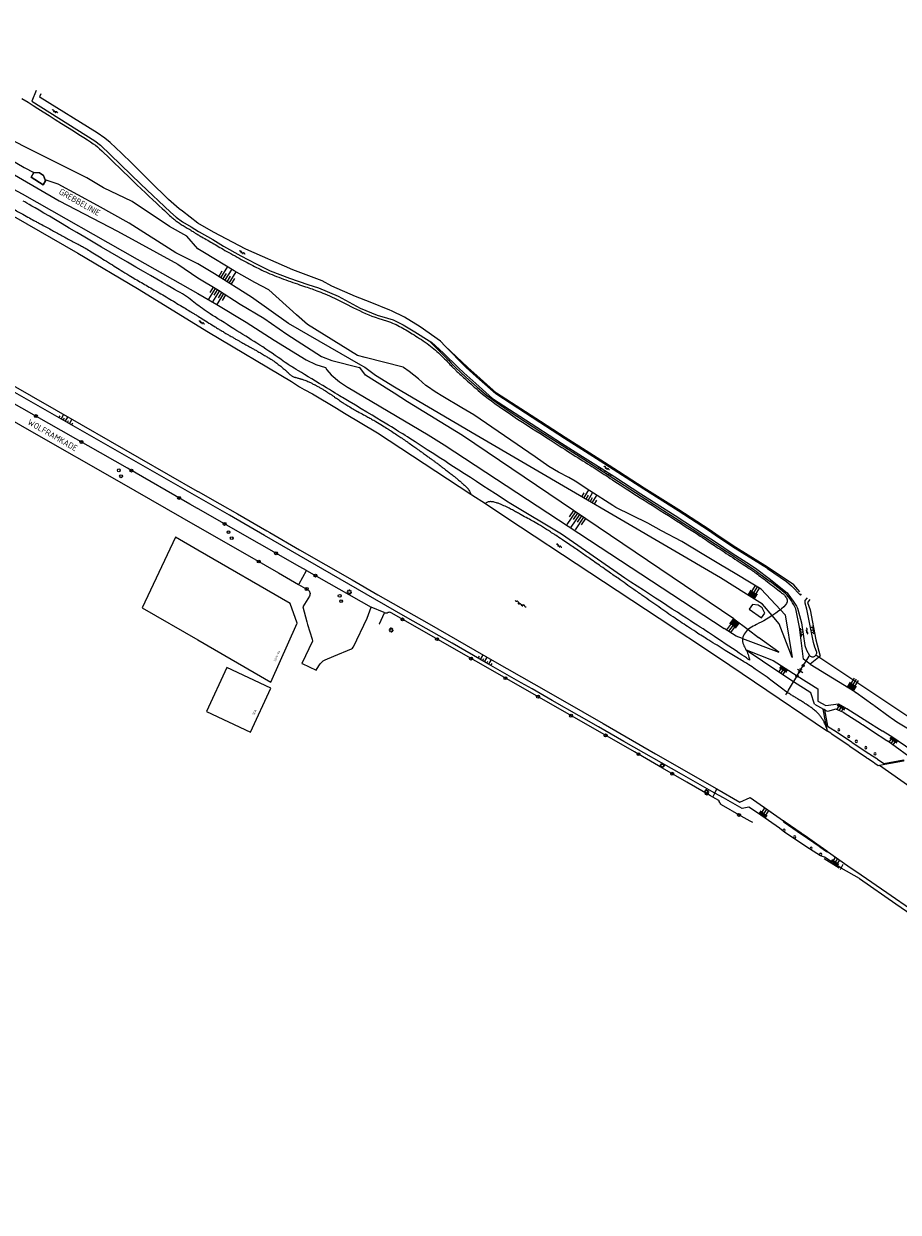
# Model space of a CAD drawing. Header units: millimetres. Extents: x 149344 to 154519, y 463794 to 476271.
# Tile 13 of 70: x 152928 to 153289, y 464652 to 465142. Entities that reach past the tile are written whole.
import ezdxf
from ezdxf.enums import TextEntityAlignment as Align

# ---------------------------------------------------------------- set-up
doc = ezdxf.new("R2010")
doc.units = ezdxf.units.MM
doc.header["$LTSCALE"] = 4
doc.layers.get('0').update_dxf_attribs({"color": 252, "linetype": 'CONTINUOUS'})
for name, color, linetype in [('Gebouw', 252, 'CONTINUOUS'), ('Huisnummer', 252, 'CONTINUOUS'), ('Straatnaam', 252, 'CONTINUOUS'), ('symbool talud', 252, 'CONTINUOUS'), ('symbool water', 252, 'CONTINUOUS'), ('Topografie', 252, 'CONTINUOUS')]:
    doc.layers.add(name, color=color, linetype=linetype)
doc.styles.add('ISO', font='ISO')

# ---------------------------------------------------------------- blocks, each defined once
blk = doc.blocks.new('talud')
for p, q in [((0, 0.75), (0.5, 0.75)), ((0, 0.5), (1, 0.5)), ((0, 0.25), (0.5, 0.25)), ((0, 0), (1, 0)), ((0, -0.25), (0.5, -0.25)), ((0, -0.5), (1, -0.5)), ((0, -0.75), (0.5, -0.75))]:
    blk.add_line(p, q)
blk = doc.blocks.new('water4')
at = {"linetype": 'Continuous'}
for centre, start, end in [((-0.01, 0.75), 129.7446, 230.2554), ((-0.32, 1.12), 309.7446, 50.2554), ((-0.32, 0.37), 309.7446, 50.2554), ((0.32, 0.01), 129.7446, 230.2554), ((0, 0.38), 309.7446, 50.2554), ((-0.01, -0.74), 129.7446, 230.2554), ((-0.32, -0.37), 309.7446, 50.2554), ((-0.32, -1.12), 309.7446, 50.2554), ((0, -0.37), 309.7446, 50.2554)]:
    blk.add_arc(centre, 0.244, start, end, dxfattribs=at)
blk = doc.blocks.new('DRHEK')
at = {"linetype": 'Continuous'}
for p, q in [((1.25, 0), (-1.25, 0)), ((-0.5, 0.7), (0.5, 0.7)), ((-0.5, -0.7), (0.5, -0.7))]:
    blk.add_line(p, q, dxfattribs=at)
blk = doc.blocks.new('paal')
for radius in [0.45, 0.2]:
    blk.add_circle((0, 0), radius)
blk = doc.blocks.new('lichtmast')
for p, q in [((-0.6, 0), (-1, 0)), ((-0.71, 0.71), (-0.42, 0.42)), ((0, 0.6), (0, 1)), ((0.42, 0.42), (0.71, 0.71)), ((0.6, 0), (1, 0)), ((-0.42, -0.42), (-0.71, -0.71)), ((0, -0.6), (0, -1)), ((0.42, -0.42), (0.71, -0.71))]:
    blk.add_line(p, q)
blk.add_circle((0, 0), 0.6)
blk = doc.blocks.new('kolk')
at = {"color": 0}
blk.add_circle((0, 0), 0.6, dxfattribs=at)
at = {"linetype": 'Continuous', "style": 'ISO', "flags": 10}
blk.add_attdef('R', (-0.11, -0.33), '', height=0.8, dxfattribs=at)
blk = doc.blocks.new('inspectieput')
at = {"color": 0}
blk.add_circle((0, 0), 0.6, dxfattribs=at)
at = {"linetype": 'Continuous', "style": 'ISO', "flags": 10}
blk.add_attdef('I', text='', height=0.8, dxfattribs=at).set_placement((0, 0), align=Align.MIDDLE_CENTER)
blk = doc.blocks.new('water6')
at = {"linetype": 'Continuous'}
for centre, start, end in [((0.16, 1.47), 129.7446, 230.2554), ((-0.47, 2.22), 309.7446, 50.2554), ((-0.47, 0.72), 309.7446, 50.2554), ((0.49, 0), 129.7446, 230.2554), ((-0.14, 0.75), 309.7446, 50.2554), ((0.16, -1.51), 129.7446, 230.2554), ((-0.47, -0.76), 309.7446, 50.2554), ((-0.47, -2.26), 309.7446, 50.2554), ((-0.14, -0.75), 309.7446, 50.2554)]:
    blk.add_arc(centre, 0.488, start, end, dxfattribs=at)

msp = doc.modelspace()

# ---------------------------------------------------------------- linework, layer by layer
at = {"layer": 'Gebouw'}
for points in [[(152937.28, 465076.78), (152936.29, 465075.21), (152931.27, 465078.36), (152932.46, 465080.26), (152934.79, 465080.17), (152936.47, 465079.11), (152937.28, 465076.78)], [(153000, 464924.68), (152990.85, 464929.98), (152977.09, 464900.91), (153000, 464887.66)], [(153040.98, 464894.5), (153038.13, 464902.61), (153000, 464924.68)], [(153232.42, 464896.78), (153233.72, 464898.59), (153232.73, 464900.84), (153231.02, 464902.01), (153228.74, 464902.18), (153227.3, 464900.35), (153232.42, 464896.78)], [(153030.13, 464870.24), (153040.97, 464894.48)], [(153040.97, 464894.48), (153040.98, 464894.5)], [(153000, 464887.66), (153030.13, 464870.24)], [(153021.68, 464849.65), (153030.15, 464867.81), (153012.04, 464876.26), (153003.57, 464858.09), (153021.68, 464849.65)]]:
    msp.add_lwpolyline(points, dxfattribs=at)
at = {"layer": 'Topografie'}
for p, q in [((153044.82, 464916.21), (153071.55, 464901.19)), ((153254.74, 464881.43), (153308.11, 464845.96))]:
    msp.add_line(p, q, dxfattribs=at)
for points in [[(152884.8, 465087.49, 0), (152892.81, 465082.89, 0.000005)], [(152871.13, 465095.32, 0.000003), (152876.51, 465092.24, 0.000004), (152880.78, 465089.79)], [(152894.31, 465082.04, 0.000004), (152896.06, 465081.03, 0.000183)], [(152923.61, 465065.44, 0.000562), (152927.89, 465063.05, 0.000886), (152930.61, 465061.54, 0.000662), (152932.98, 465060.24, 0.001121), (152934.39, 465059.48, 0.000045), (152935.08, 465059.1, 0.000053), (152935.67, 465058.79, 0.000129), (152940.08, 465056.4, 0.000139), (152944.17, 465054.19, 0.000425), (152946.13, 465053.14, -0.000203), (152950.23, 465050.93, -0.000465), (152952.11, 465049.92, -0.001192), (152952.84, 465049.52, -0.005817), (152953.09, 465049.38, -0.001975), (152953.81, 465048.96, -0.004853), (152956.07, 465047.6, -0.001976), (152961.55, 465044.2, -0.000339), (152964.79, 465042.17, 0.000394), (152967.57, 465040.43, 0.00048), (152970.75, 465038.45, 0.001825), (152971.59, 465037.93, 0.005432), (152972.32, 465037.5, 0.000776), (152977.44, 465034.52, 0.001761), (152982.5, 465031.61, -0.002908), (152985.56, 465029.84, -0.002675), (152988.52, 465028.09, -0.001363), (152994.29, 465024.61, -0.000596), (152998.4, 465022.11, -0.002026), (152999.6, 465021.37, -0.0021), (153001.77, 465020.01, 0.001616), (153004.6, 465018.24, 0.000507), (153007.13, 465016.66, 0.002186), (153007.72, 465016.3, 0.001541), (153008.53, 465015.8, 0.001145), (153009.63, 465015.14, 0.000255), (153010.42, 465014.68, 0.000572), (153010.77, 465014.47, 0.000832), (153011.64, 465013.96, 0.000703), (153012.68, 465013.35, 0.000515), (153013.34, 465012.97, 0.000432), (153014.12, 465012.52, 0.000931), (153015.33, 465011.82, 0.000966), (153016.51, 465011.15, 0.000629), (153017.63, 465010.52, 0.001163), (153018.24, 465010.18, 0.000067), (153019.03, 465009.74, 0.000068), (153019.8, 465009.31, 0.000067), (153020.98, 465008.65, -0.000264), (153022.15, 465008, -0.000272), (153022.29, 465007.92, -0.000028), (153023.59, 465007.2, -0.000313), (153024.8, 465006.52, -0.000444), (153025.66, 465006.04, -0.002629), (153025.87, 465005.91, -0.000727), (153026.65, 465005.47, -0.003466), (153027.57, 465004.92, -0.002329), (153028.93, 465004.1, -0.003959), (153029.69, 465003.62, -0.003192), (153030.62, 465003.03, -0.006284), (153031.75, 465002.27, -0.009413), (153032.49, 465001.74, -0.001539), (153032.64, 465001.63, -0.000966), (153032.87, 465001.46, -0.006419), (153034.21, 465000.41, -0.006023), (153035.61, 464999.26, -0.003828), (153035.67, 464999.21, -0.000272), (153036.52, 464998.46, -0.01334), (153037.21, 464997.83, -0.008971), (153038.2, 464996.84, 0.030786), (153038.76, 464996.43, 0.04375), (153039.19, 464996.2, 0.002978), (153039.7, 464995.99, 0.032978), (153039.75, 464995.97, 0.00015), (153040.13, 464995.87, 0.000124), (153040.59, 464995.75, 0.000095), (153041.26, 464995.58, -0.000277), (153041.48, 464995.52, -0.005839), (153041.49, 464995.52, -0.00009), (153042.09, 464995.35, -0.006121), (153042.47, 464995.24, -0.003855), (153043.06, 464995.05, -0.010192), (153044.17, 464994.67, -0.015181), (153044.9, 464994.38, -0.000342), (153045.78, 464993.99, -0.005668), (153045.83, 464993.97, -0.005115), (153047.02, 464993.4, -0.004889), (153048.26, 464992.77, -0.000405), (153048.49, 464992.65, -0.001346), (153048.56, 464992.62, -0.005755), (153049.01, 464992.38, -0.002977), (153049.86, 464991.9, -0.002187), (153050.45, 464991.56, -0.002414), (153050.98, 464991.25, -0.003599), (153051.5, 464990.93, -0.001662), (153052.63, 464990.24, -0.003475), (153054.44, 464989.09, -0.006316), (153055.42, 464988.44, -0.001626), (153056.42, 464987.75, 0.001018), (153058.02, 464986.66, 0.000467), (153059.72, 464985.5, 0.001433), (153060.27, 464985.13, 0.008652), (153060.74, 464984.82, 0.002902), (153062.18, 464983.94, 0.00337), (153064.21, 464982.73, 0.007321), (153065.16, 464982.19, 0.000291), (153066.03, 464981.71, 0.00011), (153068.34, 464980.45, 0.00028), (153070.15, 464979.45, -0.000335), (153071.67, 464978.62, -0.008198), (153073.39, 464977.65, -0.00493), (153076.2, 464975.95, -0.002777), (153078.33, 464974.62, -0.003851), (153079.85, 464973.64, -0.001894), (153082.12, 464972.14, -0.002648), (153083.73, 464971.05, -0.000857), (153085.65, 464969.74, -0.001634), (153086.66, 464969.04, -0.000813), (153088.69, 464967.62, -0.001073), (153090.23, 464966.54, -0.000348), (153091.29, 464965.79, -0.000607), (153091.9, 464965.35, -0.001076), (153093.05, 464964.53, -0.000781), (153094.64, 464963.38, -0.000749), (153095.92, 464962.45, -0.000848), (153097.05, 464961.62, -0.000983), (153098.04, 464960.9, -0.000808), (153099.23, 464960.01, -0.001139), (153100.54, 464959.03, -0.001386), (153101.61, 464958.22, -0.00097), (153102.18, 464957.79, -0.000693), (153102.97, 464957.17, -0.001658), (153104.29, 464956.15, -0.002772), (153105.07, 464955.53, -0.000877), (153105.18, 464955.44, -0.000262), (153105.54, 464955.15, -0.00301), (153106.63, 464954.26, -0.002602), (153107.87, 464953.22, -0.005808), (153108.13, 464953, -0.001351), (153109.2, 464952.04, -0.011049), (153110.68, 464950.66, -0.02112), (153111.41, 464949.88, -0.0187), (153111.47, 464949.81, -0.002784), (153111.82, 464949.32, -0.046028), (153112.23, 464948.64, -0.035292), (153112.6, 464947.68)], [(153243.07, 464865.97), (153243.07, 464865.97, -0.027168), (153240.64, 464867.75, 0.014977), (153236.3, 464871.07, 0.004697), (153229.84, 464875.62, 0.011971), (153227.25, 464877.32, 0.003528), (153222.94, 464879.97, -0.00279), (153217.48, 464883.3, -0.000351), (153210.69, 464887.51, -0.001202), (153208.71, 464888.74, -0.003204), (153206.21, 464890.33, -0.002257), (153202.69, 464892.63, -0.003808), (153196.77, 464896.59, -0.003338), (153190.08, 464901.2, -0.000158), (153183.53, 464905.79, -0.000281), (153179.84, 464908.38, -0.000182), (153173.25, 464913.02, 0.00029), (153169.11, 464915.92, 0.000651), (153166.21, 464917.95, 0.000367), (153161.06, 464921.54, 0.001346), (153157.17, 464924.23, 0.001204), (153152.81, 464927.21, 0.001776), (153150.31, 464928.9, 0.001555), (153147.44, 464930.82, 0.002355), (153146.32, 464931.55, 0.001512), (153144.57, 464932.68, 0.007015), (153141.26, 464934.73, 0.008132), (153138.36, 464936.41, 0.000444), (153136.14, 464937.64, 0.000357), (153133.37, 464939.17, 0.000236), (153131.84, 464940.02, 0.000215), (153130.16, 464940.95, 0.008567), (153128.35, 464941.9, 0.007376), (153126.21, 464942.95, 0.012258), (153125.08, 464943.44, 0.011128), (153123.81, 464943.94, 0.013698), (153123.1, 464944.17, 0.011401), (153122.24, 464944.4, 0.027229), (153121.53, 464944.54, 0.022523), (153120.66, 464944.62, 0.038334), (153120.38, 464944.61, 0.016429), (153119.73, 464944.52, 0.099969), (153119.21, 464944.32, 0.068471), (153118.61, 464943.8)], [(153235.5, 464913.01), (153242.96, 464907, -0.037979), (153247.3, 464900.76), (153248.83, 464894.62), (153250.22, 464885.36)], [(153250.78, 464878.93), (153249.75, 464879.72), (153248.06, 464892.95), (153246.62, 464900.41, 0.081016), (153242.3, 464906.8), (153235.97, 464911.74)], [(153041.55, 464910.53), (153045.41, 464908.31, -0.417909), (153046, 464905.73), (153043.28, 464901.23), (153044.98, 464895.15), (153045.31, 464894.03), (153046.21, 464890.96), (153047.11, 464887.91), (153047.29, 464887.17), (153042.96, 464877.94), (153043.09, 464877.88), (153048.81, 464875.14), (153049.92, 464876.99, -0.103816), (153052.49, 464879.49), (153056.11, 464880.97), (153063.45, 464883.97, 0.181748), (153064.13, 464884.67), (153064.19, 464884.79), (153069.78, 464896.53), (153071.55, 464901.19)], [(153212.35, 464822.83), (153211.38, 464823.37), (153201.59, 464829.02), (153191.66, 464834.78), (153180.04, 464841.47), (153171.67, 464846.27), (153162.8, 464851.39), (153137.01, 464866.12), (153114.68, 464878.81), (153079.7, 464898.78, 0.270545), (153078.42, 464898.88, -0.314364), (153076.99, 464898.78)], [(153259.44, 464850.68, 0.009629), (153259.22, 464851.44, 0.029143), (153258.92, 464852.24, 0.003646), (153258.27, 464853.69, 0.014152), (153258.09, 464854.05, 0.021919), (153257.52, 464855.02, 0.01873), (153256.76, 464856.1, 0.022866), (153255.9, 464857.13, 0.022847), (153254.94, 464858.08, 0.016969), (153253.53, 464859.28, 0.020374), (153252.28, 464860.19, 0.004059), (153250.3, 464861.49, 0.005751), (153248.89, 464862.38, 0.001936), (153247.29, 464863.35, -0.002166), (153245.86, 464864.21, -0.003275), (153244.52, 464865.05, -0.003001), (153243.07, 464865.97)], [(153264.27, 464851.03, 1), (153264.27, 464850.12)], [(153264.27, 464850.12, 1), (153264.27, 464851.03)], [(153268.38, 464848.3, 1), (153268.38, 464847.4)], [(153268.38, 464847.4, 1), (153268.38, 464848.3)], [(153271.48, 464846.25, 1), (153271.48, 464845.35)], [(153271.48, 464845.35, 1), (153271.48, 464846.25)], [(153275.41, 464843.67, 1), (153275.41, 464842.77)], [(153275.41, 464842.77, 1), (153275.41, 464843.67)], [(153279.22, 464841.12, 1), (153279.22, 464840.22)], [(153279.22, 464840.22, 1), (153279.22, 464841.12)], [(153228.8, 464812.37), (153227.74, 464812.95), (153224.05, 464814.99), (153215.97, 464819.73, -0.140494), (153215.01, 464821, 0.305058), (153214.76, 464821.47), (153212.35, 464822.83)], [(153241.71, 464809.64, 1), (153241.71, 464808.74)], [(153241.71, 464808.74, 1), (153241.71, 464809.64)], [(153246.11, 464806.89, 1), (153246.11, 464805.99)], [(153246.11, 464805.99, 1), (153246.11, 464806.89)], [(153252.86, 464802.25, 1), (153252.86, 464801.35)], [(153252.86, 464801.35, 1), (153252.86, 464802.25)], [(153256.81, 464799.68, 1), (153256.81, 464798.78)], [(153256.81, 464798.78, 1), (153256.81, 464799.68)]]:
    msp.add_lwpolyline(points, format="xyb", dxfattribs=at)
at = {"layer": 'Topografie', "flags": 128}
for points in [[(152757.56, 465158.82), (152815.12, 465125.78), (152866.21, 465095.61), (152904.05, 465073.85), (152924.04, 465062.24), (152950.6, 465047.07), (152975.14, 465032.52), (153004.48, 465014.44), (153038.58, 464994.2), (153041.88, 464991.9), (153043.91, 464990.79), (153047.27, 464989.1), (153057.17, 464983.15), (153060.5, 464981.14), (153074.07, 464972.92), (153112.6, 464947.68)], [(152834.53, 465136.72), (152838.97, 465133.15), (152856.74, 465123.01), (152870.62, 465115.21), (152881.79, 465108.06), (152897.61, 465099.64), (152911.63, 465092.16), (152919.34, 465087.74), (152928.38, 465082.39), (152932.46, 465080.26)], [(152927.46, 465110.84), (152930.1, 465109.22), (152932.18, 465107.91), (152934.13, 465106.65), (152936.31, 465105.26), (152938.71, 465103.75), (152941.24, 465102.15), (152943.82, 465100.52), (152946.37, 465098.92), (152948.8, 465097.39), (152951.03, 465095.99), (152952.97, 465094.76), (152954.56, 465093.74), (152955.85, 465092.89), (152956.91, 465092.16), (152957.82, 465091.49), (152958.65, 465090.82), (152959.49, 465090.09), (152960.41, 465089.25), (152961.48, 465088.23), (152962.76, 465087.01), (152964.22, 465085.6), (152965.84, 465084.03), (152967.58, 465082.36), (152969.39, 465080.6), (152971.25, 465078.81), (152973.11, 465077.02), (152974.94, 465075.26), (152976.71, 465073.57), (152978.4, 465071.96), (152980, 465070.44), (152981.5, 465069.03), (152982.89, 465067.72), (152984.16, 465066.53), (152985.29, 465065.47), (152986.28, 465064.55), (152987.12, 465063.77), (152987.82, 465063.12), (152988.41, 465062.58), (152988.9, 465062.13), (152989.32, 465061.76), (152989.69, 465061.44), (152990.03, 465061.16), (152990.35, 465060.9), (152990.67, 465060.64), (152991, 465060.39), (152991.34, 465060.14), (152991.68, 465059.89), (152992.04, 465059.64), (152992.41, 465059.4), (152992.79, 465059.15), (152993.18, 465058.89), (152993.59, 465058.64), (152994, 465058.39), (152994.42, 465058.13), (152994.85, 465057.88), (152995.28, 465057.63), (152995.7, 465057.37), (152996.13, 465057.12), (152996.54, 465056.87), (152996.95, 465056.62), (152997.34, 465056.37), (152997.71, 465056.14), (152998.07, 465055.91), (152998.4, 465055.7), (152998.7, 465055.51), (152998.96, 465055.33), (152999.19, 465055.19), (152999.38, 465055.06), (152999.55, 465054.96), (152999.71, 465054.86), (152999.87, 465054.76), (153000.05, 465054.65), (153000.27, 465054.53), (153000.53, 465054.38), (153000.87, 465054.19), (153001.27, 465053.96), (153001.75, 465053.7), (153002.28, 465053.39), (153002.86, 465053.07), (153003.47, 465052.72), (153004.1, 465052.36), (153004.74, 465051.99), (153005.37, 465051.63), (153005.99, 465051.26), (153006.6, 465050.91), (153007.21, 465050.55), (153007.83, 465050.18), (153008.45, 465049.82), (153009.1, 465049.43), (153009.78, 465049.04), (153010.48, 465048.63), (153011.23, 465048.2), (153012.02, 465047.75), (153012.83, 465047.29), (153013.66, 465046.83), (153014.5, 465046.35), (153015.36, 465045.88), (153016.21, 465045.41), (153017.05, 465044.94), (153017.89, 465044.48), (153018.71, 465044.04), (153019.52, 465043.6), (153020.32, 465043.17), (153021.11, 465042.75), (153021.89, 465042.34), (153022.66, 465041.94), (153023.42, 465041.55), (153024.18, 465041.16), (153024.93, 465040.79), (153025.69, 465040.41), (153026.46, 465040.04), (153027.24, 465039.68), (153028.04, 465039.31), (153028.87, 465038.95), (153029.72, 465038.58), (153030.61, 465038.21), (153031.52, 465037.84), (153032.45, 465037.47), (153033.41, 465037.1), (153034.37, 465036.74), (153035.35, 465036.37), (153036.33, 465036.02), (153037.3, 465035.66), (153038.27, 465035.32), (153039.23, 465034.98), (153040.17, 465034.65), (153041.08, 465034.33), (153041.97, 465034.03), (153042.82, 465033.74), (153043.64, 465033.46), (153044.4, 465033.2), (153045.12, 465032.96), (153045.81, 465032.73), (153046.47, 465032.51), (153047.11, 465032.28), (153047.77, 465032.05), (153048.44, 465031.81), (153049.14, 465031.55), (153049.89, 465031.26), (153050.69, 465030.95), (153051.55, 465030.6), (153052.45, 465030.23), (153053.4, 465029.83), (153054.38, 465029.4), (153055.4, 465028.95), (153056.43, 465028.47), (153057.49, 465027.96), (153058.57, 465027.43), (153059.66, 465026.87), (153060.77, 465026.3), (153061.9, 465025.71), (153063.04, 465025.12), (153064.22, 465024.53), (153065.41, 465023.93), (153066.63, 465023.35), (153067.88, 465022.77), (153069.15, 465022.2), (153070.46, 465021.65), (153071.8, 465021.11), (153073.19, 465020.59), (153074.63, 465020.07), (153077.85, 465019.12), (153078.68, 465018.85), (153079.47, 465018.56), (153080.25, 465018.25), (153081, 465017.91), (153081.74, 465017.57), (153082.46, 465017.21), (153083.16, 465016.84), (153083.85, 465016.48), (153084.51, 465016.11), (153085.17, 465015.74), (153085.81, 465015.37), (153086.46, 465014.99), (153087.11, 465014.61), (153087.77, 465014.2), (153088.45, 465013.79), (153089.16, 465013.35), (153089.89, 465012.89), (153090.65, 465012.41), (153091.42, 465011.91), (153092.2, 465011.4), (153092.99, 465010.88), (153093.76, 465010.35), (153094.52, 465009.81), (153095.25, 465009.27), (153095.96, 465008.73), (153096.65, 465008.18), (153097.32, 465007.63), (153097.97, 465007.07), (153098.61, 465006.5), (153099.24, 465005.92), (153099.87, 465005.33), (153100.5, 465004.72), (153101.13, 465004.1), (153101.75, 465003.48), (153102.36, 465002.87), (153102.94, 465002.27), (153103.48, 465001.72), (153103.98, 465001.2), (153104.41, 465000.75), (153104.78, 465000.36), (153105.08, 465000.06), (153105.31, 464999.81), (153105.49, 464999.62), (153105.65, 464999.47), (153105.78, 464999.33), (153105.92, 464999.2), (153106.06, 464999.06), (153106.23, 464998.9), (153106.44, 464998.7), (153106.69, 464998.46), (153106.99, 464998.18), (153107.32, 464997.86), (153107.69, 464997.51), (153108.1, 464997.13), (153108.54, 464996.72), (153109.02, 464996.29), (153109.53, 464995.83), (153110.07, 464995.34), (153110.65, 464994.83), (153111.25, 464994.29), (153111.89, 464993.72), (153112.56, 464993.13), (153113.26, 464992.52), (153113.98, 464991.87), (153114.75, 464991.2), (153115.56, 464990.49), (153116.44, 464989.73), (153117.41, 464988.92), (153118.49, 464988.06), (153119.69, 464987.12), (153121.03, 464986.11), (153122.53, 464985.02), (153124.19, 464983.84), (153126, 464982.6), (153127.91, 464981.31), (153129.88, 464980), (153131.88, 464978.68), (153133.86, 464977.39), (153135.8, 464976.13), (153137.64, 464974.94), (153139.36, 464973.83), (153140.97, 464972.79), (153142.48, 464971.82), (153143.9, 464970.91), (153145.25, 464970.04), (153146.53, 464969.22), (153147.76, 464968.44), (153148.95, 464967.67), (153150.12, 464966.93), (153151.27, 464966.2), (153152.39, 464965.49), (153153.49, 464964.79), (153154.57, 464964.1), (153155.63, 464963.43), (153156.67, 464962.77), (153157.69, 464962.12), (153158.7, 464961.48), (153159.69, 464960.86), (153160.65, 464960.24), (153161.6, 464959.65), (153162.52, 464959.06), (153163.42, 464958.49), (153164.29, 464957.94), (153165.13, 464957.4), (153165.94, 464956.88), (153166.74, 464956.37), (153167.54, 464955.86), (153168.35, 464955.34), (153169.18, 464954.8), (153170.05, 464954.23), (153170.97, 464953.63), (153171.95, 464952.99), (153173.01, 464952.3), (153174.15, 464951.56), (153175.36, 464950.77), (153176.64, 464949.94), (153177.98, 464949.07), (153179.4, 464948.16), (153180.87, 464947.22), (153182.4, 464946.24), (153183.99, 464945.23), (153185.62, 464944.2), (153187.29, 464943.15), (153188.98, 464942.08), (153190.68, 464941.01), (153192.39, 464939.93), (153194.08, 464938.86), (153195.76, 464937.79), (153197.41, 464936.74), (153199.01, 464935.71), (153200.56, 464934.71), (153202.04, 464933.75), (153203.45, 464932.83), (153204.76, 464931.98), (153205.97, 464931.18), (153207.06, 464930.46), (153208.03, 464929.82), (153208.89, 464929.25), (153209.67, 464928.73), (153210.38, 464928.25), (153211.05, 464927.8), (153211.71, 464927.37), (153212.36, 464926.93), (153213.04, 464926.48), (153213.76, 464926), (153214.51, 464925.5), (153215.31, 464924.98), (153216.13, 464924.44), (153216.98, 464923.88), (153217.85, 464923.31), (153218.74, 464922.73), (153219.64, 464922.15), (153220.54, 464921.56), (153221.45, 464920.97), (153222.34, 464920.4), (153223.2, 464919.83), (153224.04, 464919.29), (153224.82, 464918.78), (153225.56, 464918.3), (153226.22, 464917.86), (153226.82, 464917.47), (153227.35, 464917.11), (153227.84, 464916.77), (153228.3, 464916.46), (153228.75, 464916.14), (153229.2, 464915.82), (153229.68, 464915.47), (153230.18, 464915.1), (153230.74, 464914.7), (153231.34, 464914.25), (153231.98, 464913.77), (153232.65, 464913.27), (153233.35, 464912.75), (153234.08, 464912.2), (153234.82, 464911.64), (153235.57, 464911.07), (153236.32, 464910.49), (153237.07, 464909.91), (153237.8, 464909.35), (153238.49, 464908.81), (153239.14, 464908.31), (153239.74, 464907.85), (153240.26, 464907.44), (153240.7, 464907.1), (153241.05, 464906.83), (153241.31, 464906.62), (153241.5, 464906.45), (153241.65, 464906.32), (153241.77, 464906.2), (153241.89, 464906.05), (153242.04, 464905.86), (153242.23, 464905.62), (153242.45, 464905.32), (153242.66, 464904.98), (153242.84, 464904.61), (153242.96, 464904.21), (153243, 464903.77), (153242.93, 464903.28), (153242.71, 464902.71), (153242.28, 464902.04), (153241.6, 464901.27), (153240.69, 464900.43), (153240.25, 464900.08)], [(152999.97, 464948.83), (152999.95, 464948.87), (152952.03, 464976.24), (152910.69, 464999.93), (152910.57, 465000), (152893.86, 465009.94), (152871.72, 465022.44), (152810.59, 465057.4), (152772.66, 465079.11)], [(153226.24, 464906.45), (153215.44, 464913.28), (153114.75, 464972), (153086.49, 464988.62), (153081.14, 464991.75), (153073.23, 464996.64), (153068.85, 464999.91), (153068.72, 465000), (153067.21, 465000.87), (153037.39, 465018.04), (153022.19, 465028.89), (153006.92, 465038.52), (153000, 465042.67), (152990.9, 465047.17), (152971.77, 465059.35), (152958.71, 465066.66), (152942.4, 465075.41), (152937.14, 465077.19)], [(153226.12, 464883.38), (153226.2, 464883.22), (153226.43, 464882.7), (153226.64, 464882.17), (153226.84, 464881.64), (153227.02, 464881.11), (153227.17, 464880.59), (153227.31, 464880.11), (153227.43, 464879.66), (153227.52, 464879.28), (153227.34, 464879.4), (153226.82, 464879.74), (153226.17, 464880.19), (153225.36, 464880.74), (153224.38, 464881.4), (153223.22, 464882.19), (153221.91, 464883.07), (153220.48, 464884.03), (153218.99, 464885.03), (153217.46, 464886.05), (153215.94, 464887.07), (153214.46, 464888.05), (153213.07, 464888.98), (153211.79, 464889.84), (153210.59, 464890.63), (153209.44, 464891.39), (153208.3, 464892.14), (153207.13, 464892.9), (153205.9, 464893.71), (153204.57, 464894.57), (153203.1, 464895.53), (153201.46, 464896.59), (153199.66, 464897.76), (153197.71, 464899.02), (153195.63, 464900.37), (153193.43, 464901.79), (153191.13, 464903.29), (153188.73, 464904.84), (153186.25, 464906.45), (153183.72, 464908.09), (153181.15, 464909.76), (153178.59, 464911.43), (153176.05, 464913.08), (153174.66, 464913.98), (153149.95, 464931.15), (153129.13, 464943.67), (153127.34, 464944.83), (153125.11, 464946.28), (153122.71, 464947.84), (153120.18, 464949.49), (153117.57, 464951.18), (153114.96, 464952.87), (153112.39, 464954.54), (153109.92, 464956.14), (153107.61, 464957.63), (153105.49, 464959), (153103.57, 464960.24), (153101.81, 464961.38), (153100.19, 464962.42), (153098.69, 464963.39), (153097.28, 464964.3), (153095.93, 464965.17), (153094.63, 464966.01), (153093.35, 464966.84), (153092.1, 464967.65), (153090.88, 464968.45), (153089.69, 464969.21), (153088.55, 464969.95), (153087.46, 464970.65), (153086.42, 464971.32), (153085.45, 464971.94), (153084.54, 464972.51), (153083.67, 464973.05), (153082.8, 464973.59), (153081.89, 464974.15), (153080.92, 464974.74), (153079.84, 464975.39), (153078.62, 464976.13), (153077.23, 464976.97), (153075.64, 464977.94), (153073.85, 464979.02), (153071.88, 464980.22), (153069.74, 464981.52), (153067.43, 464982.91), (153064.98, 464984.39), (153062.4, 464985.94), (153059.69, 464987.56), (153059.16, 464987.87), (153058.48, 464988.28), (153057.64, 464988.79), (153056.66, 464989.37), (153055.56, 464990.04), (153054.33, 464990.78), (153053.01, 464991.58), (153051.59, 464992.43), (153050.09, 464993.34), (153048.56, 464994.27), (153047.01, 464995.21), (153045.5, 464996.12), (153044.05, 464997), (153042.72, 464997.8), (153041.53, 464998.53), (153040.53, 464999.13), (153039.73, 464999.62), (153039.1, 465000), (153038.6, 465000.31), (153038.16, 465000.59), (153037.75, 465000.86), (153037.3, 465001.17), (153036.77, 465001.53), (153036.1, 465002), (153035.26, 465002.58), (153034.27, 465003.28), (153033.15, 465004.05), (153031.94, 465004.89), (153030.66, 465005.76), (153029.36, 465006.65), (153028.05, 465007.53), (153026.77, 465008.38), (153025.54, 465009.18), (153024.36, 465009.94), (153023.21, 465010.67), (153022.07, 465011.38), (153020.94, 465012.09), (153019.79, 465012.79), (153018.61, 465013.52), (153017.39, 465014.28), (153016.12, 465015.07), (153014.81, 465015.89), (153013.48, 465016.73), (153012.15, 465017.57), (153010.83, 465018.4), (153009.56, 465019.22), (153008.33, 465020), (153007.19, 465020.73), (153006.13, 465021.41), (153005.16, 465022.04), (153004.26, 465022.63), (153003.42, 465023.19), (153002.64, 465023.72), (153001.89, 465024.24), (153001.17, 465024.76), (153000.47, 465025.28), (152999.78, 465025.8), (152999.08, 465026.35), (152998.37, 465026.89), (152997.65, 465027.45), (152996.92, 465028.01), (152996.16, 465028.57), (152995.37, 465029.13), (152994.55, 465029.69), (152993.69, 465030.24), (152992.75, 465030.81), (152991.69, 465031.43), (152990.47, 465032.12), (152989.05, 465032.92), (152987.39, 465033.86), (152985.44, 465034.96), (152983.17, 465036.26), (152980.54, 465037.77), (152977.6, 465039.46), (152974.41, 465041.31), (152971.03, 465043.28), (152967.53, 465045.32), (152963.95, 465047.41), (152960.37, 465049.52), (152956.84, 465051.59), (152953.41, 465053.61), (152950.12, 465055.55), (152946.99, 465057.4), (152944.05, 465059.14), (152941.33, 465060.76), (152938.83, 465062.23), (152936.6, 465063.55), (152934.66, 465064.7), (152933.01, 465065.67), (152931.64, 465066.47), (152930.49, 465067.14), (152929.54, 465067.68), (152928.74, 465068.14), (152928.05, 465068.52)], [(152999.97, 464948.83), (153000, 464948.75)], [(152999.97, 464948.83), (153000.12, 464948.77), (153009.05, 464943.68), (153016.33, 464939.55), (153028.51, 464932.58), (153029.67, 464931.92), (153042.01, 464924.79), (153063.64, 464912.42), (153074.3, 464906.28), (153095.36, 464894.2), (153122.36, 464878.8), (153138.49, 464869.53), (153150.43, 464862.74), (153167.07, 464853.21), (153188.73, 464840.73), (153213.95, 464826.22)], [(153112.6, 464947.68), (153113, 464947.42), (153118.61, 464943.8)], [(153118.61, 464943.8), (153127.45, 464937.95), (153161.61, 464915.39), (153190.17, 464896.66), (153214.33, 464880.72), (153229.55, 464870.42), (153259.56, 464850.07)], [(153074.83, 464894.17), (153074.89, 464894.3), (153076.99, 464898.78)], [(153236.81, 464897.63), (153235.79, 464896.99), (153234.51, 464896.22), (153233.32, 464895.54), (153232.23, 464894.96), (153231.27, 464894.47), (153230.4, 464894.03), (153229.62, 464893.64), (153228.91, 464893.28), (153228.26, 464892.92), (153227.65, 464892.54), (153227.09, 464892.12), (153226.85, 464891.91)], [(153240.25, 464900.08), (153239.6, 464899.56), (153238.38, 464898.68), (153237.1, 464897.81), (153236.81, 464897.63)], [(153226.85, 464891.91), (153226.56, 464891.65), (153226.09, 464891.14), (153225.66, 464890.59), (153225.3, 464890.02), (153225, 464889.42), (153224.77, 464888.81), (153224.62, 464888.18)], [(153224.62, 464888.17), (153224.57, 464887.54), (153224.61, 464886.92), (153224.74, 464886.33), (153224.93, 464885.77), (153225.16, 464885.24), (153225.41, 464884.72), (153225.68, 464884.22), (153225.95, 464883.72), (153226.05, 464883.5)], [(153224.62, 464888.18), (153224.62, 464888.17)], [(153224.62, 464888.17), (153224.62, 464888.18)], [(153224.62, 464888.18), (153224.62, 464888.17)], [(153250.22, 464885.36), (153250.93, 464883.46), (153252.24, 464881.25)], [(153249.6, 464877.04), (153250.78, 464878.93)], [(153250.78, 464878.93), (153252.02, 464880.9)], [(153245.66, 464870.38), (153247.04, 464872.73)], [(153243.07, 464865.97), (153243.6, 464866.88), (153245.66, 464870.38)], [(153242.5, 464865), (153242.64, 464865.24), (153243.07, 464865.97)], [(153268.49, 464844.02), (153268.85, 464843.77)], [(153332.64, 464799.53), (153316.19, 464811.14), (153281.03, 464835.88)], [(153212.35, 464822.83), (153213.15, 464824.51)], [(153213.15, 464824.51), (153213.85, 464826), (153213.89, 464826.1), (153213.95, 464826.22)], [(153213.95, 464826.22), (153223.5, 464820.73), (153227.7, 464822.71), (153241.41, 464813.04)], [(153256.59, 464802.57), (153256.24, 464802.81), (153250.38, 464806.85), (153249.3, 464807.6), (153248.96, 464807.83), (153248.69, 464808.01), (153242.23, 464812.46), (153241.41, 464813.04)], [(153256.59, 464802.57), (153259.36, 464800.67)], [(153259.36, 464800.67), (153259.61, 464800.49), (153259.66, 464800.46)], [(153259.66, 464800.46), (153259.66, 464800.46)], [(153259.66, 464800.46), (153259.66, 464800.46)], [(153259.66, 464800.46), (153268, 464794.48)], [(153264.43, 464793.59), (153258.29, 464797.45)], [(153265, 464793.06), (153265.26, 464793.57)], [(153265.26, 464793.57), (153266.08, 464795.17)], [(153268, 464794.48), (153273.45, 464790.88), (153284.06, 464783.58), (153295.2, 464775.87), (153300.66, 464772.11), (153305.78, 464768.72), (153325.97, 464755.41), (153331.39, 464751.62), (153348.39, 464738.62), (153354.46, 464734.63)]]:
    msp.add_lwpolyline(points, dxfattribs=at)
at = {"layer": 'Topografie'}
for points in [[(152785.92, 465152.13), (152812.15, 465137.21), (152847.47, 465116.7), (152869.11, 465104.43), (152882.64, 465095.55), (152890.9, 465091.06), (152894.18, 465089.33), (152927.66, 465071.47), (152974.98, 465044.6), (153000, 465030.35), (153007.88, 465025.84), (153020.02, 465018.64), (153031.5, 465011.2), (153044.72, 465003.06), (153048.7, 465001.14), (153052.65, 464999.87), (153053.27, 464998.9), (153054.99, 464996.84), (153058.38, 464993.98), (153061.71, 464991.82), (153061.99, 464991.65), (153095.02, 464972.1), (153101.64, 464968.06), (153217.01, 464892.4)], [(152803.15, 465148.42), (152823.26, 465137.47), (152843.18, 465126.72), (152870.92, 465110.33), (152901.7, 465092.48), (152942.89, 465068.65), (152966.86, 465056.1), (152991.83, 465042.47), (153000, 465036.86), (153008.51, 465031.73), (153017.45, 465026.02), (153027.27, 465020.29), (153036.69, 465013.6), (153051.02, 465004.39), (153055.26, 465002.74), (153066.67, 464999.91)], [(152933.41, 465114.01), (152931.55, 465109.64), (152957.64, 465093.39), (152959.9, 465091.58), (152976.48, 465075.43), (152988.76, 465063.93), (152991.04, 465061.87), (152993.71, 465059.98), (152997.3, 465057.92), (153000.31, 465055.95), (153000.62, 465055.77), (153006.2, 465052.64), (153010.68, 465049.93), (153017.82, 465045.93), (153024.08, 465042.57), (153029.89, 465039.75), (153037.85, 465036.74), (153045.4, 465034.18), (153049.74, 465032.73), (153057.92, 465029.35), (153066.94, 465024.34), (153073.94, 465021.52), (153078.23, 465020.31), (153080.54, 465019.61), (153084.67, 465017.54), (153089.49, 465014.65), (153095.39, 465010.88)], [(153102.01, 465008.74), (153100.11, 465010.7), (153091.63, 465016.66), (153085.17, 465020.63), (153079.89, 465023.25), (153079.2, 465023.6), (153071.02, 465026.87), (153065.02, 465029.13), (153055.24, 465033.41), (153051.24, 465035.67), (153039.17, 465040.19), (153019.81, 465048.68), (153006.44, 465055.64), (153000, 465059.44), (152993.66, 465064.41), (152992.4, 465065.35), (152987.95, 465069.13), (152980.25, 465076.72), (152972.78, 465084.07), (152968.52, 465088.3), (152963.9, 465092.58), (152961.66, 465094.44), (152958.52, 465096.68), (152934.97, 465111.14), (152934.89, 465111.39), (152935.04, 465111.84), (152935.48, 465112.87)], [(153232.3, 464908.49), (153228.11, 464910.96), (153221.52, 464914.94), (153215.45, 464918.54), (153207.9, 464923.07), (153199.58, 464928.14), (153191.2, 464932.66), (153185.58, 464935.82), (153172.39, 464942.26), (153171.13, 464943.09), (153161.64, 464949.12), (153155.56, 464953.04), (153153.01, 464954.51), (153148.68, 464956.84), (153144.79, 464959.09), (153139.15, 464963.11), (153113.8, 464980.47), (153108.8, 464983.34), (153101.08, 464987.93), (153097.88, 464989.86), (153094.76, 464992.03), (153094.04, 464992.56), (153090.95, 464995.18), (153087.17, 464998.23), (153084.83, 464999.91), (153084.7, 465000), (153069.03, 465004.08), (153065.85, 465004.9), (153045.27, 465017.66), (153040.77, 465021.56), (153029.26, 465031.88), (153023.6, 465034.99), (153015.07, 465039.81), (153002.72, 465047.22), (153000, 465048.84), (152995.49, 465053.98), (152988.39, 465058.05), (152972.92, 465068.27), (152961.18, 465073.91), (152954.22, 465078.1), (152929.88, 465090.28), (152912.74, 465098.97)], [(152932.46, 465080.26), (152931.27, 465078.36), (152936.29, 465075.21), (152937.28, 465076.78), (152937.14, 465077.19)], [(152937.14, 465077.19), (152936.47, 465079.11), (152934.79, 465080.17), (152932.46, 465080.26)], [(153213.15, 464824.51), (153210.94, 464825.75), (153199.39, 464832.33), (153175.69, 464845.77), (153165.27, 464851.77), (153157.28, 464856.33), (153146.09, 464862.67), (153137.8, 464867.47), (153133.28, 464869.95), (153118.91, 464878.2), (153104.82, 464886.27), (153085.61, 464897.14), (153072.95, 464904.36), (153027.45, 464930.7), (153013.11, 464939), (152906.13, 465000.11), (152865.49, 465023.39), (152809.65, 465055.44), (152771.62, 465077.33)], [(153095.39, 465010.88), (153102.28, 465004.01), (153103.47, 465002.8), (153104.52, 465001.72), (153106.31, 464999.86), (153110.57, 464995.9), (153115.24, 464991.76), (153118.95, 464988.64), (153122.96, 464985.63), (153128.33, 464981.94), (153141.38, 464973.42), (153148.16, 464969.07), (153159.1, 464962.11), (153173.42, 464952.93), (153182.8, 464946.87), (153203.86, 464933.46), (153218.26, 464923.94), (153228.73, 464917.07), (153235.97, 464911.74)], [(153095.39, 465010.88), (153096.31, 465010.29), (153101.33, 465005.78), (153107.23, 465000), (153107.36, 464999.88), (153109.67, 464997.66), (153114.65, 464993.28), (153121.5, 464987.18), (153139.8, 464975.29), (153150.01, 464968.76), (153158.67, 464963.25), (153166.24, 464958.48), (153171.93, 464954.79), (153182.6, 464947.81), (153196.88, 464938.91), (153209.25, 464930.82), (153213.39, 464928.01), (153220.37, 464923.44), (153227.85, 464918.6), (153230.52, 464916.73), (153235.5, 464913.01)], [(153234.85, 464917.67), (153221.87, 464925.75), (153214.92, 464930.3), (153210.78, 464933.12), (153198.36, 464941.23), (153184.08, 464950.14), (153173.44, 464957.09), (153167.73, 464960.8), (153160.14, 464965.58), (153151.5, 464971.08), (153141.29, 464977.6), (153123.18, 464989.38), (153116.48, 464995.34), (153111.3, 464999.89), (153111.18, 465000), (153102.01, 465008.74)], [(153234.89, 464917.03), (153221.61, 464925.35), (153214.65, 464929.91), (153210.52, 464932.72), (153198.11, 464940.84), (153183.83, 464949.74), (153173.18, 464956.7), (153167.47, 464960.4), (153159.89, 464965.18), (153151.24, 464970.68), (153141.04, 464977.21), (153122.89, 464989), (153116.17, 464994.98), (153110.59, 464999.89), (153110.46, 465000), (153102.01, 465008.74)], [(153044.82, 464916.21), (153042.1, 464917.74), (153025.47, 464927.22), (153000.12, 464941.67), (153000, 464941.75), (152999.88, 464941.82), (152996.77, 464943.6), (152971.03, 464958.38), (152922.4, 464986.09), (152898.39, 464999.93), (152898.27, 465000), (152893.35, 465002.81)], [(153221, 464896.31), (153221, 464896.31), (153109.16, 464971.85), (153086.52, 464985.7), (153080.92, 464989.27), (153072.87, 464994.37), (153069.18, 464996.77), (153066.81, 464999.87), (153066.72, 465000)], [(152890.03, 464997.19), (152891.16, 464996.55), (152906.04, 464988.11), (152931.48, 464973.59), (152967.56, 464952.91), (152993.38, 464938.14), (152999.88, 464934.42), (153000, 464934.35), (153000.12, 464934.28), (153010.52, 464928.33), (153022.28, 464921.59), (153033.32, 464915.27), (153041.55, 464910.53)], [(153044.82, 464916.21), (153044.74, 464916.09), (153041.62, 464910.66), (153041.55, 464910.53)], [(153248.19, 464907.5), (153245.77, 464910.32), (153234.85, 464917.67)], [(153234.89, 464917.03), (153242.68, 464911.75), (153244.81, 464909.86), (153248.52, 464906.12), (153248.92, 464906.64)], [(153236.81, 464897.63), (153232.81, 464902.3), (153226.24, 464906.45)], [(153232.3, 464908.49), (153240.25, 464900.08)], [(153253.89, 464886.56), (153251.07, 464900.37), (153250.35, 464902.8), (153250.45, 464903.82), (153251.33, 464905.01)], [(153252.33, 464904.34), (153251.4, 464902.99), (153252.47, 464899.98), (153254.77, 464887.66), (153256.54, 464880.96)], [(153076.99, 464898.78), (153076.87, 464898.87), (153071.55, 464901.19)], [(153240.25, 464900.08), (153242.22, 464898.01), (153245.07, 464880.39), (153239.74, 464894.21), (153236.81, 464897.63)], [(153224.62, 464888.17), (153222.01, 464889.15), (153217.01, 464892.4)], [(153221, 464896.31), (153226.85, 464891.91)], [(153226.85, 464891.91), (153231.15, 464888.67)], [(153224.62, 464888.17), (153239.59, 464882.55), (153231.15, 464888.67)], [(153226.12, 464883.38), (153225.75, 464883.62), (153226.05, 464883.5)], [(153226.05, 464883.5), (153237.18, 464879.09), (153247.08, 464872.8)], [(153245.66, 464870.38), (153239.58, 464874.28), (153226.12, 464883.38)], [(153247.08, 464872.8), (153249.6, 464877.04)], [(153252.42, 464877.67), (153250.78, 464878.93)], [(153252.24, 464881.25), (153252.02, 464880.9)], [(153256.54, 464880.96), (153256.25, 464880.73), (153255.84, 464880.4), (153252.42, 464877.67)], [(153252.42, 464877.67), (153270.89, 464866.32), (153270.93, 464866.29), (153271.31, 464866.02), (153271.41, 464865.94), (153278.36, 464860.95), (153278.55, 464860.81), (153278.71, 464860.69), (153285.49, 464855.82), (153285.65, 464855.71), (153285.84, 464855.57), (153288.57, 464853.61), (153288.72, 464853.5), (153288.78, 464853.46), (153288.86, 464853.41), (153298.16, 464847.8), (153308.36, 464840.17)], [(153247.04, 464872.73), (153247.08, 464872.8)], [(153247.08, 464872.8), (153255.58, 464867.41), (153255.67, 464862.44), (153258.97, 464860.55), (153264.19, 464861.33), (153267.01, 464859.64), (153267.4, 464859.4), (153267.52, 464859.32), (153274.77, 464854.83), (153274.97, 464854.71), (153275.13, 464854.6), (153282.19, 464850.23), (153282.36, 464850.12), (153282.55, 464850.01), (153285.41, 464848.24), (153285.57, 464848.14), (153285.7, 464848.05), (153303.42, 464836.03), (153320.42, 464824.41)], [(153254.27, 464861.22), (153252.76, 464865.82), (153245.66, 464870.38)], [(153254.27, 464861.22), (153257.92, 464859.07)], [(153259.44, 464850.68), (153258.41, 464856.05), (153258.22, 464857.09), (153257.84, 464859.05), (153257.92, 464859.07)], [(153257.92, 464859.07), (153258.35, 464859.15), (153258.42, 464858.77)], [(153259.57, 464858.09), (153258.42, 464858.77)], [(153258.42, 464858.77), (153259.68, 464852.06), (153261.83, 464850.68), (153262.2, 464850.44), (153262.32, 464850.37), (153269.44, 464845.66), (153269.64, 464845.52), (153269.8, 464845.41), (153276.71, 464840.84), (153276.9, 464840.71), (153277.07, 464840.6), (153279.9, 464838.73), (153280.06, 464838.62), (153280.2, 464838.53), (153282.88, 464836.73), (153290.89, 464838.15), (153290.99, 464837.71), (153285.57, 464836.71), (153281.03, 464835.88)], [(153318.72, 464822.12), (153311.29, 464828.15), (153296.18, 464837.41), (153284.42, 464845.87), (153284.29, 464845.96), (153284.13, 464846.06), (153281.32, 464847.88), (153281.12, 464848.01), (153280.96, 464848.11), (153273.98, 464852.63), (153273.81, 464852.74), (153273.62, 464852.86), (153266.45, 464857.5), (153266.33, 464857.58), (153265.94, 464857.83), (153263.1, 464859.05), (153259.57, 464858.09)], [(153259.56, 464850.07), (153259.52, 464850.27), (153259.44, 464850.68)], [(153281.03, 464835.88), (153280.54, 464835.79), (153279.17, 464836.72), (153279.03, 464836.81), (153278.86, 464836.92), (153276.07, 464838.82), (153275.88, 464838.95), (153275.71, 464839.07), (153268.84, 464843.75), (153268.67, 464843.86), (153268.48, 464844), (153261.42, 464848.81), (153261.31, 464848.88), (153260.93, 464849.14), (153259.56, 464850.07)], [(153230.75, 464816.32), (153227.25, 464818.76), (153224.47, 464818.12), (153216.72, 464822.5), (153213.15, 464824.51)], [(153232.3, 464819.46), (153241.41, 464813.04)], [(153265.26, 464793.57), (153265.14, 464793.64), (153258.44, 464798.12), (153256.75, 464798.62), (153252.16, 464801.5), (153242.08, 464808.28), (153239.82, 464809.99), (153230.75, 464816.32)], [(153241.41, 464813.04), (153241.29, 464812.82), (153241.67, 464812.56), (153241.79, 464812.48), (153248.85, 464807.61), (153249.05, 464807.47), (153249.18, 464807.38), (153256.13, 464802.59), (153256.29, 464802.48), (153256.47, 464802.35), (153259.24, 464800.44), (153259.41, 464800.33), (153259.54, 464800.24), (153259.66, 464800.46)], [(153259.66, 464800.46), (153268, 464794.48)], [(153259.66, 464800.46), (153259.66, 464800.46)], [(153272.8, 464789.32), (153265.26, 464793.57)], [(153272.8, 464789.32), (153287.85, 464778.82), (153298.81, 464771.26), (153306.08, 464766.2), (153317.16, 464758.66), (153325.36, 464753.01), (153329.1, 464750.57), (153346.32, 464737.14), (153352.86, 464732.68)]]:
    msp.add_lwpolyline(points, dxfattribs=at)
at = {"layer": 'Topografie', "flags": 128}
msp.add_lwpolyline([(153252.24, 464881.25), (153252.27, 464881.2, 0.417288), (153254.67, 464881.18, 0.074577), (153254.97, 464881.58, 0.20208), (153255.09, 464882.88), (153254.38, 464884.67), (153253.89, 464886.56)], format="xyb", dxfattribs=at)

# ---------------------------------------------------------------- block references
at = {"layer": 'symbool talud'}
for p, xscale, yscale, zscale, rotation in [((153011.22, 465035.76), 5.530764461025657, 4, 5.530764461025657, 58.11596335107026), ((153008.89, 465031.4), 5.241329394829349, 4, 5.241329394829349, 238.094762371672), ((152945.38, 464977.69), 2.008513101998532, 4, 2.008513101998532, 60.26740466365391), ((153248.34, 464890.79), 0.879887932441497, 2, 0.879887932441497, 7.297128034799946), ((153254, 464891.77), 1.061718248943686, 2, 1.061718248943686, 190.5764000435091)]:
    msp.add_blockref('talud', p, dxfattribs=dict(at, xscale=xscale, yscale=yscale, zscale=zscale, rotation=rotation))
at = {"layer": 'symbool talud', "linetype": 'Continuous'}
for p, xscale, yscale, zscale, rotation in [((153169.5, 464959.64), 0.4404785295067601, 4, 0.4404785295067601, 237.1704719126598), ((153167.66, 464956.66), 0.7710769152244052, 4, 0.7710769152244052, 57.19448578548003), ((153160.92, 464945.08), 3.961004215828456, 4, 3.961004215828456, 59.7507807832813), ((153157.37, 464939.29), 6.258944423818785, 4, 6.258944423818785, 235.9605938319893), ((153228.11, 464905.27), 4.973330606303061, 2, 4.973330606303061, 57.68985802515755), ((153222.03, 464895.53), 5.372819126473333, 2, 5.372819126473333, 233.0732720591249), ((153118.26, 464878.57), 1.968552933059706, 4, 1.968552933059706, 60.33163875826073), ((153241.77, 464876.17), 2.774823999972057, 2, 2.774823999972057, 237.5957622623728), ((153269.1, 464867.42), 4.665608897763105, 2, 4.665608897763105, 58.42988962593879), ((153265.55, 464860.51), 2.331948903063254, 2, 2.331948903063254, 239.0866355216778), ((153287.21, 464847.02), 2.570105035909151, 2, 2.570105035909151, 235.8573487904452), ((153232.65, 464814.99), 3.190293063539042, 2, 3.190293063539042, 55.07339629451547), ((153262.46, 464795.43), 2.177250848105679, 2, 2.177250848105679, 56.26218440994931)]:
    msp.add_blockref('talud', p, dxfattribs=dict(at, xscale=xscale, yscale=yscale, zscale=zscale, rotation=rotation))
at = {"layer": 'symbool water'}
for p, rotation in [((152941.08, 465105.45), 240.783001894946), ((153018.32, 465047.27), 239.8798139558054), ((153001.56, 465018.44), 239.0077964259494), ((153251.12, 464891.27), 189.5962621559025)]:
    msp.add_blockref('water4', p, dxfattribs=dict(at, rotation=rotation))
at = {"layer": 'symbool water', "linetype": 'Continuous'}
for name, p, rotation in [('water4', (153168.49, 464958.43), 237.8430428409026), ('water4', (153148.88, 464926.41), 235.7691770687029), ('water6', (153133.08, 464902.45), 238.4941127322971)]:
    msp.add_blockref(name, p, dxfattribs=dict(at, rotation=rotation))
at = {"layer": 'Topografie', "linetype": 'Continuous'}
ref = msp.add_blockref('kolk', (152933.3, 464979.89), dxfattribs=at)
ref.add_attrib('KOLK', 'r', (152933.25, 464979.62), dxfattribs={"layer": '0', "linetype": 'Continuous', "height": 0.8, "style": 'ISO'})
ref = msp.add_blockref('kolk', (152952.02, 464969.21), dxfattribs=at)
ref.add_attrib('KOLK', 'r', (152951.97, 464968.95), dxfattribs={"layer": '0', "linetype": 'Continuous', "height": 0.8, "style": 'ISO'})
ref = msp.add_blockref('inspectieput', (152967.45, 464957.53), dxfattribs=at)
ref.add_attrib('I', 'i', (152967.45, 464957.13), dxfattribs={"layer": '0', "linetype": 'Continuous', "height": 0.8, "style": 'ISO'})
ref = msp.add_blockref('inspectieput', (152968.4, 464955.08), dxfattribs=at)
ref.add_attrib('I', 'i', (152968.4, 464954.69), dxfattribs={"layer": '0', "linetype": 'Continuous', "height": 0.8, "style": 'ISO'})
ref = msp.add_blockref('kolk', (152972.66, 464957.44), dxfattribs=at)
ref.add_attrib('KOLK', 'r', (152972.61, 464957.18), dxfattribs={"layer": '0', "linetype": 'Continuous', "height": 0.8, "style": 'ISO'})
ref = msp.add_blockref('kolk', (152992.31, 464946.16), dxfattribs=at)
ref.add_attrib('KOLK', 'r', (152992.27, 464945.9), dxfattribs={"layer": '0', "linetype": 'Continuous', "height": 0.8, "style": 'ISO'})
ref = msp.add_blockref('kolk', (153011.05, 464935.44), dxfattribs=at)
ref.add_attrib('KOLK', 'r', (153011.01, 464935.18), dxfattribs={"layer": '0', "linetype": 'Continuous', "height": 0.8, "style": 'ISO'})
ref = msp.add_blockref('inspectieput', (153012.69, 464932.04), dxfattribs=at)
ref.add_attrib('I', 'i', (153012.69, 464931.65), dxfattribs={"layer": '0', "linetype": 'Continuous', "height": 0.8, "style": 'ISO'})
ref = msp.add_blockref('inspectieput', (153014.02, 464929.58), dxfattribs=at)
ref.add_attrib('I', 'i', (153014.02, 464929.19), dxfattribs={"layer": '0', "linetype": 'Continuous', "height": 0.8, "style": 'ISO'})
ref = msp.add_blockref('kolk', (153032.29, 464923.33), dxfattribs=at)
ref.add_attrib('KOLK', 'r', (153032.24, 464923.07), dxfattribs={"layer": '0', "linetype": 'Continuous', "height": 0.8, "style": 'ISO'})
ref = msp.add_blockref('kolk', (153025.16, 464919.95), dxfattribs=at)
ref.add_attrib('KOLK', 'r', (153025.11, 464919.69), dxfattribs={"layer": '0', "linetype": 'Continuous', "height": 0.8, "style": 'ISO'})
ref = msp.add_blockref('kolk', (153048.5, 464914.14), dxfattribs=at)
ref.add_attrib('KOLK', 'r', (153048.46, 464913.88), dxfattribs={"layer": '0', "linetype": 'Continuous', "height": 0.8, "style": 'ISO'})
ref = msp.add_blockref('kolk', (153044.85, 464908.63), dxfattribs=at)
ref.add_attrib('KOLK', 'r', (153044.81, 464908.37), dxfattribs={"layer": '0', "linetype": 'Continuous', "height": 0.8, "style": 'ISO'})
ref = msp.add_blockref('inspectieput', (153058.51, 464905.79), dxfattribs=at)
ref.add_attrib('I', 'i', (153058.51, 464905.4), dxfattribs={"layer": '0', "linetype": 'Continuous', "height": 0.8, "style": 'ISO'})
for name, p in [('lichtmast', (153062.5, 464907.38)), ('lichtmast', (153079.73, 464891.7)), ('paal', (153249.6, 464877.04)), ('paal', (153247.04, 464872.73)), ('lichtmast', (153191.5, 464835.84)), ('lichtmast', (153209.78, 464825.07))]:
    msp.add_blockref(name, p, dxfattribs=at)
ref = msp.add_blockref('inspectieput', (153059.12, 464903.62), dxfattribs=at)
ref.add_attrib('I', 'i', (153059.12, 464903.23), dxfattribs={"layer": '0', "linetype": 'Continuous', "height": 0.8, "style": 'ISO'})
ref = msp.add_blockref('kolk', (153084.42, 464896.09), dxfattribs=at)
ref.add_attrib('KOLK', 'r', (153084.38, 464895.83), dxfattribs={"layer": '0', "linetype": 'Continuous', "height": 0.8, "style": 'ISO'})
ref = msp.add_blockref('kolk', (153098.64, 464887.96), dxfattribs=at)
ref.add_attrib('KOLK', 'r', (153098.6, 464887.7), dxfattribs={"layer": '0', "linetype": 'Continuous', "height": 0.8, "style": 'ISO'})
ref = msp.add_blockref('kolk', (153112.65, 464879.92), dxfattribs=at)
ref.add_attrib('KOLK', 'r', (153112.6, 464879.66), dxfattribs={"layer": '0', "linetype": 'Continuous', "height": 0.8, "style": 'ISO'})
ref = msp.add_blockref('kolk', (153126.83, 464871.88), dxfattribs=at)
ref.add_attrib('KOLK', 'r', (153126.79, 464871.62), dxfattribs={"layer": '0', "linetype": 'Continuous', "height": 0.8, "style": 'ISO'})
at = {"layer": 'Topografie', "rotation": 149.2926118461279}
msp.add_blockref('DRHEK', (153248.32, 464874.88), dxfattribs=at)
at = {"layer": 'Topografie', "linetype": 'Continuous'}
ref = msp.add_blockref('kolk', (153140.27, 464864.25), dxfattribs=at)
ref.add_attrib('KOLK', 'r', (153140.23, 464863.99), dxfattribs={"layer": '0', "linetype": 'Continuous', "height": 0.8, "style": 'ISO'})
ref = msp.add_blockref('kolk', (153153.92, 464856.41), dxfattribs=at)
ref.add_attrib('KOLK', 'r', (153153.87, 464856.15), dxfattribs={"layer": '0', "linetype": 'Continuous', "height": 0.8, "style": 'ISO'})
ref = msp.add_blockref('kolk', (153168.16, 464848.28), dxfattribs=at)
ref.add_attrib('KOLK', 'r', (153168.12, 464848.02), dxfattribs={"layer": '0', "linetype": 'Continuous', "height": 0.8, "style": 'ISO'})
ref = msp.add_blockref('kolk', (153181.69, 464840.54), dxfattribs=at)
ref.add_attrib('KOLK', 'r', (153181.65, 464840.28), dxfattribs={"layer": '0', "linetype": 'Continuous', "height": 0.8, "style": 'ISO'})
ref = msp.add_blockref('kolk', (153195.61, 464832.47), dxfattribs=at)
ref.add_attrib('KOLK', 'r', (153195.56, 464832.2), dxfattribs={"layer": '0', "linetype": 'Continuous', "height": 0.8, "style": 'ISO'})
ref = msp.add_blockref('kolk', (153209.82, 464824.31), dxfattribs=at)
ref.add_attrib('KOLK', 'r', (153209.78, 464824.05), dxfattribs={"layer": '0', "linetype": 'Continuous', "height": 0.8, "style": 'ISO'})
ref = msp.add_blockref('kolk', (153223.12, 464815.52), dxfattribs=at)
ref.add_attrib('KOLK', 'r', (153223.08, 464815.25), dxfattribs={"layer": '0', "linetype": 'Continuous', "height": 0.8, "style": 'ISO'})

# ---------------------------------------------------------------- texts
at = {"layer": 'Huisnummer', "style": 'ISO'}
for s, rotation, p in [('32/1-94', 64.8965, (153032.03, 464878.55)), ('30A', 64.3321, (153023.33, 464856.56))]:
    msp.add_text(s, height=0.9, rotation=rotation, dxfattribs=at).set_placement(p)
at = {"layer": 'Straatnaam', "style": 'ISO'}
msp.add_text('GREBBELINIE', height=2.5, rotation=330.2477, dxfattribs=at).set_placement((152942.5, 465071.62))
msp.add_text('WOLFRAMKADE', height=2.5, rotation=330.203, dxfattribs=at).set_placement((152929.24, 464976.01), align=Align.BOTTOM_LEFT)

doc.saveas('drawing.dxf')
